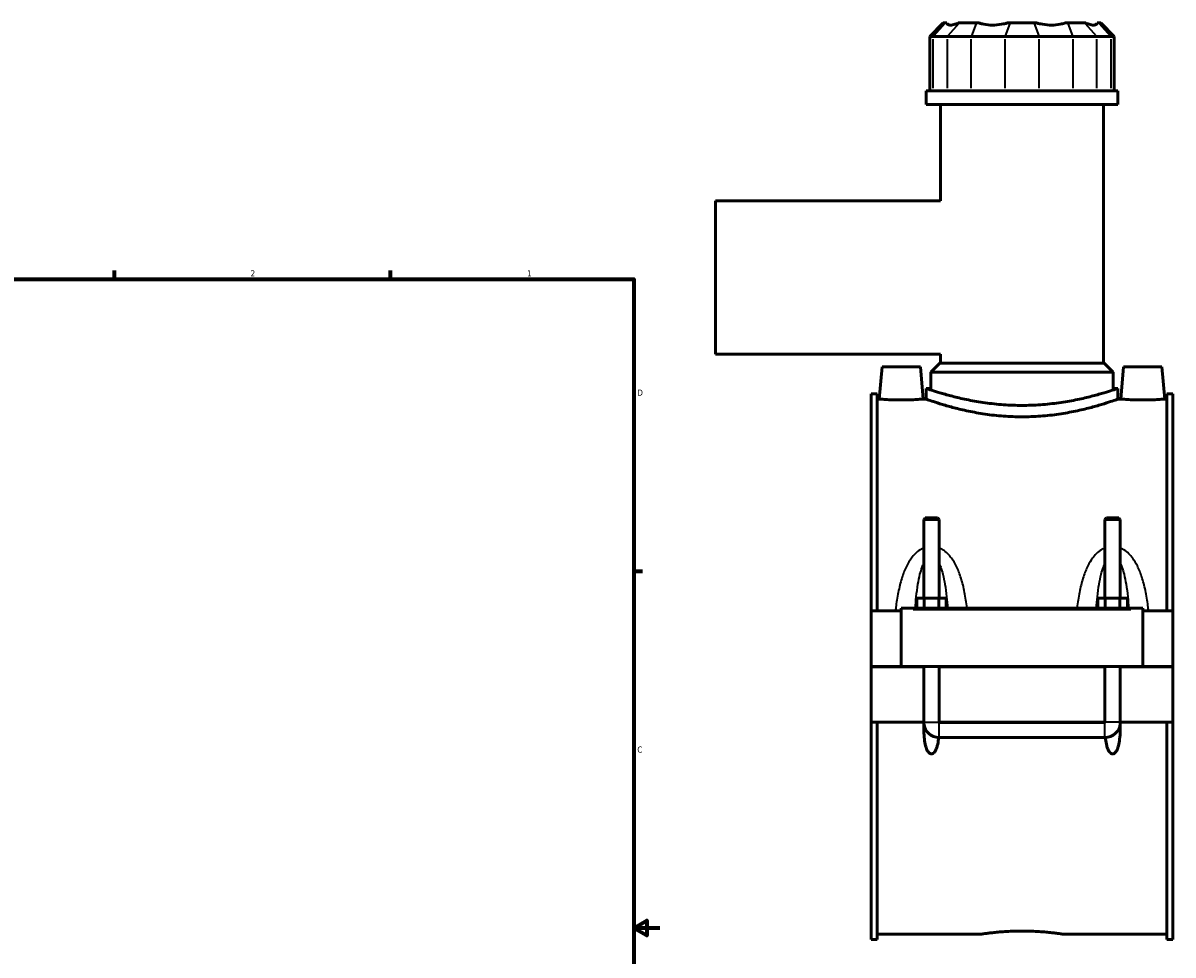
# Model space of a CAD drawing. Header units: inches. Extents: x -2.5 to 50.1, y -2.1 to 49.4.
# Tile 9 of 10: x 24.1 to 41.8, y 10.6 to 24.9. Entities that reach past the tile are written whole.
import ezdxf

# ---------------------------------------------------------------- set-up
doc = ezdxf.new("R2010")
doc.units = ezdxf.units.IN
doc.header["$MEASUREMENT"] = 0
for name, color, linetype, lineweight in [('Border (ANSI)', 7, 'Continuous', 70), ('Visible (ANSI)', 7, 'Continuous', 50), ('Visible Narrow (ANSI)', 7, 'Continuous', 35)]:
    doc.layers.add(name, color=color, linetype=linetype, lineweight=lineweight)
doc.styles.add('Note Text (ANSI)', font='tahoma.ttf')

# ---------------------------------------------------------------- blocks, each defined once
blk = doc.blocks.new('Borders Default Border')
at = {"layer": 'Border (ANSI)'}
for p, q in [((25.5, 21), (25.5, 21.134)), ((29.75, 21), (29.75, 21.134)), ((33.5, 16.5), (33.634, 16.5))]:
    blk.add_line(p, q, dxfattribs=at)
at = {"layer": 'Border (ANSI)', "flags": 128}
for points in [[(0.5, 1), (0.5, 21), (33.5, 21), (33.5, 1), (0.5, 1)], [(33.9, 11), (33.5, 11), (33.7, 11.115), (33.7, 10.885), (33.5, 11)]]:
    blk.add_lwpolyline(points, dxfattribs=at)
at = {"layer": 'Border (ANSI)', "color": 5, "true_color": 0x0000ff, "char_height": 0.0945, "attachment_point": 7, "style": 'Note Text (ANSI)'}
for s, insert in [('2', (27.596, 21.04)), ('1', (31.854, 21.04)), ('D', (33.553, 19.203)), ('C', (33.552, 13.701))]:
    blk.add_mtext(s, dxfattribs=dict(at, insert=insert))

msp = doc.modelspace()

# ---------------------------------------------------------------- linework, layer by layer
at = {"layer": 'Visible (ANSI)'}
for p, q in [((38.262, 24.9463), (38.0559, 24.7402)), ((38.262, 24.9463), (38.2986, 24.9463)), ((38.317, 24.9463), (38.2986, 24.9463)), ((38.5134, 24.9463), (38.495, 24.9463)), ((38.5134, 24.9463), (38.7737, 24.9463)), ((38.8181, 24.9463), (38.7737, 24.9463)), ((39.2923, 24.9463), (39.2479, 24.9463)), ((39.2923, 24.9463), (39.6604, 24.9463)), ((39.7048, 24.9463), (39.6604, 24.9463)), ((40.179, 24.9463), (40.1346, 24.9463)), ((40.179, 24.9463), (40.4393, 24.9463)), ((40.4577, 24.9463), (40.4393, 24.9463)), ((40.6541, 24.9463), (40.6357, 24.9463)), ((40.6541, 24.9463), (40.6907, 24.9463)), ((40.6907, 24.9463), (40.8968, 24.7402)), ((38.1082, 24.7402), (38.0559, 24.7402)), ((38.0559, 24.7402), (38.0559, 23.9008)), ((38.1082, 24.7402), (38.323, 24.7402)), ((38.6948, 24.7402), (38.323, 24.7402)), ((38.6948, 24.7402), (39.2134, 24.7402)), ((39.7393, 24.7402), (39.2134, 24.7402)), ((39.7393, 24.7402), (40.2579, 24.7402)), ((40.6297, 24.7402), (40.2579, 24.7402)), ((40.6297, 24.7402), (40.8445, 24.7402)), ((40.8968, 24.7402), (40.8445, 24.7402)), ((40.8968, 24.7402), (40.8968, 23.9008)), ((40.9534, 23.9008), (37.9993, 23.9008)), ((37.9993, 23.6917), (37.9993, 23.9008)), ((40.9534, 23.6917), (40.9534, 23.9008)), ((40.9534, 23.6917), (37.9993, 23.6917)), ((38.2208, 22.2073), (38.2208, 23.6917)), ((40.7319, 19.7035), (40.7319, 23.6917)), ((34.7563, 22.2073), (34.7563, 19.8412)), ((38.2208, 22.2073), (34.7563, 22.2073)), ((38.2208, 19.8412), (34.7563, 19.8412)), ((38.2208, 19.7035), (38.2208, 19.8412)), ((38.2105, 19.7035), (38.0731, 19.5661)), ((38.2105, 19.7035), (40.7422, 19.7035)), ((40.7422, 19.7035), (40.8796, 19.5661)), ((37.3211, 19.6453), (37.2778, 19.1512)), ((37.9116, 19.6453), (37.3211, 19.6453)), ((37.9116, 19.6453), (37.9548, 19.1512)), ((40.8796, 19.5661), (38.0731, 19.5661)), ((38.0731, 19.3161), (38.0731, 19.5661)), ((40.8796, 19.3161), (40.8796, 19.5661)), ((41.0411, 19.6453), (40.9978, 19.1512)), ((41.0411, 19.6453), (41.6316, 19.6453)), ((41.6316, 19.6453), (41.6748, 19.1512)), ((37.9993, 19.3161), (37.9993, 19.1512)), ((37.9993, 19.3161), (38.0731, 19.3161)), ((40.8796, 19.3161), (40.9534, 19.3161)), ((40.9534, 19.3161), (40.9534, 19.1512)), ((37.1513, 19.2337), (37.1513, 15.888)), ((37.1513, 19.2337), (37.2443, 19.2337)), ((37.2443, 15.888), (37.2443, 19.2337)), ((37.2778, 19.1512), (37.2443, 19.1512)), ((37.9993, 19.1512), (37.9548, 19.1512)), ((40.9978, 19.1512), (40.9534, 19.1512)), ((41.7083, 19.1512), (41.6748, 19.1512)), ((41.7083, 15.888), (41.7083, 19.2337)), ((41.7083, 19.2337), (41.8013, 19.2337)), ((41.8013, 19.2337), (41.8013, 15.888)), ((37.9869, 17.3212), (37.9632, 17.2976)), ((38.1995, 17.2976), (37.9632, 17.2976)), ((37.9632, 17.2976), (37.9632, 16.0848)), ((37.9869, 17.3212), (38.1758, 17.3212)), ((38.1758, 17.3212), (38.1995, 17.2976)), ((38.1995, 17.2976), (38.1995, 16.0848)), ((40.7769, 17.3212), (40.7532, 17.2976)), ((40.9895, 17.2976), (40.7532, 17.2976)), ((40.7532, 16.0848), (40.7532, 17.2976)), ((40.7769, 17.3212), (40.9658, 17.3212)), ((40.9658, 17.3212), (40.9895, 17.2976)), ((40.9895, 16.0848), (40.9895, 17.2976)), ((37.854, 15.9273), (37.854, 16.0848)), ((37.854, 16.0848), (37.9677, 16.0848)), ((37.9677, 15.9273), (37.9677, 16.0848)), ((37.9677, 16.0848), (38.195, 16.0848)), ((38.195, 15.9273), (38.195, 16.0848)), ((38.195, 16.0848), (38.3086, 16.0848)), ((38.3086, 15.9273), (38.3086, 16.0848)), ((40.644, 15.9273), (40.644, 16.0848)), ((40.644, 16.0848), (40.7577, 16.0848)), ((40.7577, 15.9273), (40.7577, 16.0848)), ((40.7577, 16.0848), (40.985, 16.0848)), ((40.985, 15.9273), (40.985, 16.0848)), ((40.985, 16.0848), (41.0986, 16.0848)), ((41.0986, 15.9273), (41.0986, 16.0848)), ((37.6163, 15.888), (37.1513, 15.888)), ((37.1513, 15.0312), (37.1513, 15.888)), ((37.6163, 15.9076), (37.6163, 15.9273)), ((41.3363, 15.9273), (37.6163, 15.9273)), ((37.6163, 15.0312), (37.6163, 15.9076)), ((41.3363, 15.9273), (41.3363, 15.9076)), ((41.3363, 15.9076), (41.3363, 15.0312)), ((41.8013, 15.888), (41.3363, 15.888)), ((41.8013, 15.888), (41.8013, 15.0312)), ((37.1513, 15.0312), (37.6163, 15.0312)), ((37.1513, 14.1704), (37.1513, 15.0272)), ((37.9632, 15.0272), (37.1513, 15.0272)), ((41.3363, 15.0312), (37.6163, 15.0312)), ((37.9632, 15.0312), (37.9632, 15.0272)), ((37.9632, 14.1704), (37.9632, 15.0272)), ((38.1995, 15.0312), (38.1995, 15.0272)), ((38.1995, 15.0272), (38.1995, 14.1704)), ((40.7532, 15.0272), (38.1995, 15.0272)), ((40.7532, 15.0272), (40.7532, 15.0312)), ((40.7532, 14.1704), (40.7532, 15.0272)), ((40.9895, 15.0272), (40.9895, 15.0312)), ((40.9895, 15.0272), (40.9895, 14.1704)), ((41.8013, 15.0272), (40.9895, 15.0272)), ((41.3363, 15.0312), (41.8013, 15.0312)), ((41.8013, 15.0272), (41.8013, 14.1704)), ((37.9632, 14.1704), (37.1513, 14.1704)), ((37.1513, 14.1704), (37.1513, 10.8247)), ((37.2443, 10.8247), (37.2443, 14.1704)), ((37.9646, 14.1704), (37.9632, 14.1704)), ((38.1995, 14.1704), (38.1981, 14.1704)), ((40.7532, 14.1704), (38.1995, 14.1704)), ((38.1995, 14.1691), (40.7532, 14.1691)), ((40.7546, 14.1704), (40.7532, 14.1704)), ((40.9895, 14.1704), (40.9881, 14.1704)), ((41.8013, 14.1704), (40.9895, 14.1704)), ((41.7083, 10.8247), (41.7083, 14.1704)), ((41.8013, 14.1704), (41.8013, 10.8247)), ((38.1995, 13.9342), (40.7532, 13.9342)), ((37.1513, 10.8247), (37.2443, 10.8247)), ((38.859, 10.9071), (37.2443, 10.9071)), ((41.7083, 10.9071), (40.0937, 10.9071)), ((41.7083, 10.8247), (41.8013, 10.8247))]:
    msp.add_line(p, q, dxfattribs=at)
for centre, start, end in [((38.1995, 14.1704), 184.69338, 270), ((40.7532, 14.1704), 270, 355.30662)]:
    msp.add_arc(centre, 0.2362, start, end, dxfattribs=at)
for points, knots in [([(38.317, 24.9463), (38.3201, 24.9386), (38.3249, 24.932), (38.3424, 24.9183), (38.3584, 24.9144), (38.3765, 24.9144), (38.3946, 24.9144), (38.4179, 24.9183), (38.4606, 24.932), (38.4776, 24.9386), (38.495, 24.9463)], [-0.5693984, -0.5693984, -0.5693984, -0.5693984, -0.3600644, -0.3600644, 0, 0, 0, 0.3600644, 0.3600644, 0.5693984, 0.5693984, 0.5693984, 0.5693984]), ([(38.8181, 24.9463), (38.8399, 24.9386), (38.8636, 24.932), (38.9311, 24.9183), (38.9771, 24.9144), (39.0208, 24.9144), (39.0644, 24.9144), (39.1135, 24.9183), (39.1914, 24.932), (39.2201, 24.9386), (39.2479, 24.9463)], [-0.5693984, -0.5693984, -0.5693984, -0.5693984, -0.3600644, -0.3600644, 0, 0, 0, 0.3600644, 0.3600644, 0.5693984, 0.5693984, 0.5693984, 0.5693984]), ([(39.7048, 24.9463), (39.7326, 24.9386), (39.7613, 24.932), (39.8392, 24.9183), (39.8883, 24.9144), (39.9319, 24.9144), (39.9756, 24.9144), (40.0216, 24.9183), (40.0891, 24.932), (40.1128, 24.9386), (40.1346, 24.9463)], [-0.5693984, -0.5693984, -0.5693984, -0.5693984, -0.3600644, -0.3600644, 0, 0, 0, 0.3600644, 0.3600644, 0.5693984, 0.5693984, 0.5693984, 0.5693984]), ([(40.4577, 24.9463), (40.4751, 24.9386), (40.4921, 24.932), (40.5348, 24.9183), (40.5581, 24.9144), (40.5762, 24.9144), (40.5943, 24.9144), (40.6103, 24.9183), (40.6278, 24.932), (40.6326, 24.9386), (40.6357, 24.9463)], [-0.5693984, -0.5693984, -0.5693984, -0.5693984, -0.3600644, -0.3600644, 0, 0, 0, 0.3600644, 0.3600644, 0.5693984, 0.5693984, 0.5693984, 0.5693984]), ([(39.4763, 19.0536), (39.3828, 19.0536), (39.2862, 19.057), (39.0948, 19.0705), (38.9998, 19.0807), (38.8181, 19.1061), (38.7312, 19.1213), (38.5707, 19.1535), (38.4971, 19.1706), (38.3668, 19.2033), (38.3055, 19.2202), (38.1974, 19.2517), (38.1504, 19.2663), (38.0748, 19.2905), (38.0461, 19.3002), (38.0083, 19.313), (37.9993, 19.3161), (37.9993, 19.3161)], [11.4077301, 11.4077301, 11.4077301, 11.4077301, 12.1209034, 12.1209034, 12.8340768, 12.8340768, 13.5472502, 13.5472502, 14.2604236, 14.2604236, 14.9732165, 14.9732165, 15.6860093, 15.6860093, 16.3988022, 16.3988022, 17.1115951, 17.1115951, 17.1115951, 17.1115951]), ([(40.9534, 19.3161), (40.9534, 19.3161), (40.9444, 19.313), (40.9066, 19.3002), (40.8779, 19.2905), (40.8023, 19.2663), (40.7553, 19.2517), (40.6472, 19.2202), (40.5859, 19.2033), (40.4556, 19.1706), (40.382, 19.1535), (40.2215, 19.1213), (40.1346, 19.1061), (39.9529, 19.0807), (39.8579, 19.0705), (39.6665, 19.057), (39.5699, 19.0536), (39.4763, 19.0536)], [5.703865, 5.703865, 5.703865, 5.703865, 6.4166579, 6.4166579, 7.1294508, 7.1294508, 7.8422436, 7.8422436, 8.5550365, 8.5550365, 9.2682099, 9.2682099, 9.9813833, 9.9813833, 10.6945567, 10.6945567, 11.4077301, 11.4077301, 11.4077301, 11.4077301]), ([(37.6163, 19.1372), (37.5737, 19.1372), (37.5283, 19.138), (37.4448, 19.1406), (37.4067, 19.1425), (37.3467, 19.146), (37.3208, 19.1479), (37.2863, 19.1505), (37.2778, 19.1512), (37.2778, 19.1512)], [2.59696, 2.59696, 2.59696, 2.59696, 2.9217148, 2.9217148, 3.2464695, 3.2464695, 3.5709548, 3.5709548, 3.8954401, 3.8954401, 3.8954401, 3.8954401]), ([(37.9548, 19.1512), (37.9548, 19.1512), (37.9464, 19.1505), (37.9119, 19.1479), (37.886, 19.146), (37.8259, 19.1425), (37.7879, 19.1406), (37.7044, 19.138), (37.659, 19.1372), (37.6163, 19.1372)], [6.4924001, 6.4924001, 6.4924001, 6.4924001, 6.8168854, 6.8168854, 7.1413706, 7.1413706, 7.4661254, 7.4661254, 7.7908801, 7.7908801, 7.7908801, 7.7908801]), ([(39.4763, 18.8775), (39.3827, 18.8775), (39.2861, 18.881), (39.0946, 18.8952), (38.9996, 18.9059), (38.818, 18.9324), (38.7311, 18.9482), (38.5706, 18.9819), (38.497, 18.9997), (38.3668, 19.0338), (38.3056, 19.0513), (38.1974, 19.0841), (38.1505, 19.0993), (38.0749, 19.1246), (38.0461, 19.1347), (38.0083, 19.148), (37.9993, 19.1512), (37.9993, 19.1512)], [0, 0, 0, 0, 0.7137635, 0.7137635, 1.427527, 1.427527, 2.1412905, 2.1412905, 2.855054, 2.855054, 3.5683676, 3.5683676, 4.2816811, 4.2816811, 4.9949946, 4.9949946, 5.7083082, 5.7083082, 5.7083082, 5.7083082]), ([(40.9534, 19.1512), (40.9534, 19.1512), (40.9444, 19.148), (40.9066, 19.1347), (40.8778, 19.1246), (40.8022, 19.0993), (40.7552, 19.0841), (40.6471, 19.0513), (40.5859, 19.0338), (40.4557, 18.9997), (40.3821, 18.9819), (40.2216, 18.9482), (40.1347, 18.9324), (39.9531, 18.9059), (39.8581, 18.8952), (39.6666, 18.881), (39.57, 18.8775), (39.4763, 18.8775)], [17.1249245, 17.1249245, 17.1249245, 17.1249245, 17.838238, 17.838238, 18.5515516, 18.5515516, 19.2648651, 19.2648651, 19.9781786, 19.9781786, 20.6919421, 20.6919421, 21.4057056, 21.4057056, 22.1194692, 22.1194692, 22.8332327, 22.8332327, 22.8332327, 22.8332327]), ([(41.3363, 19.1372), (41.2937, 19.1372), (41.2483, 19.138), (41.1648, 19.1406), (41.1267, 19.1425), (41.0667, 19.146), (41.0408, 19.1479), (41.0063, 19.1505), (40.9978, 19.1512), (40.9978, 19.1512)], [0, 0, 0, 0, 0.3247547, 0.3247547, 0.6495095, 0.6495095, 0.9739947, 0.9739947, 1.29848, 1.29848, 1.29848, 1.29848]), ([(41.6748, 19.1512), (41.6748, 19.1512), (41.6664, 19.1505), (41.6319, 19.1479), (41.606, 19.146), (41.5459, 19.1425), (41.5079, 19.1406), (41.4244, 19.138), (41.379, 19.1372), (41.3363, 19.1372)], [3.8954401, 3.8954401, 3.8954401, 3.8954401, 4.2199253, 4.2199253, 4.5444106, 4.5444106, 4.8691653, 4.8691653, 5.1939201, 5.1939201, 5.1939201, 5.1939201]), ([(38.1925, 13.9343), (38.1918, 13.9266), (38.191, 13.9189), (38.1861, 13.8786), (38.1803, 13.843), (38.1668, 13.7917), (38.1615, 13.775), (38.1486, 13.7432), (38.1411, 13.7282), (38.1257, 13.7066), (38.1184, 13.6983), (38.1057, 13.6891), (38.1011, 13.6865), (38.0916, 13.683), (38.0865, 13.682), (38.0762, 13.682), (38.0711, 13.683), (38.0615, 13.6865), (38.057, 13.6891), (38.0443, 13.6983), (38.037, 13.7066), (38.0215, 13.7282), (38.0141, 13.7432), (38.0012, 13.775), (37.9959, 13.7917), (37.9824, 13.843), (37.9766, 13.8786), (37.963, 13.9922), (37.9617, 14.0803), (37.9646, 14.1704)], [1.5360051, 1.5360051, 1.5360051, 1.5360051, 1.5966314, 1.5966314, 1.8572739, 1.8572739, 1.9875951, 1.9875951, 2.1179164, 2.1179164, 2.1970479, 2.1970479, 2.2366137, 2.2366137, 2.2761794, 2.2761794, 2.3157452, 2.3157452, 2.3553109, 2.3553109, 2.4344424, 2.4344424, 2.5647637, 2.5647637, 2.695085, 2.695085, 2.9557275, 2.9557275, 3.600489, 3.600489, 3.600489, 3.600489]), ([(38.1981, 14.1704), (38.1981, 14.1703), (38.1981, 14.1701), (38.1983, 14.1698), (38.1984, 14.1696), (38.1986, 14.1694), (38.1988, 14.1693), (38.1991, 14.1692), (38.1993, 14.1691), (38.1995, 14.1691)], [0.0000739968, 0.0000739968, 0.0000739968, 0.0000739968, 0.0013944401, 0.0013944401, 0.0027725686, 0.0027725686, 0.004120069, 0.004120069, 0.0054404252, 0.0054404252, 0.0054404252, 0.0054404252]), ([(40.7532, 14.1691), (40.7534, 14.1691), (40.7536, 14.1692), (40.7539, 14.1693), (40.754, 14.1694), (40.7543, 14.1696), (40.7544, 14.1698), (40.7545, 14.1701), (40.7546, 14.1703), (40.7546, 14.1704)], [0, 0, 0, 0, 0.0013148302, 0.0013148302, 0.0026484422, 0.0026484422, 0.0040166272, 0.0040166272, 0.0053612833, 0.0053612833, 0.0053612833, 0.0053612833]), ([(40.9881, 14.1704), (40.991, 14.0803), (40.9897, 13.9922), (40.9761, 13.8786), (40.9703, 13.843), (40.9568, 13.7917), (40.9515, 13.775), (40.9386, 13.7432), (40.9311, 13.7282), (40.9157, 13.7066), (40.9084, 13.6983), (40.8957, 13.6891), (40.8911, 13.6865), (40.8816, 13.683), (40.8765, 13.682), (40.8662, 13.682), (40.8611, 13.683), (40.8515, 13.6865), (40.847, 13.6891), (40.8343, 13.6983), (40.827, 13.7066), (40.8115, 13.7282), (40.8041, 13.7432), (40.7912, 13.775), (40.7859, 13.7917), (40.7724, 13.843), (40.7666, 13.8786), (40.7617, 13.9189), (40.7609, 13.9266), (40.7601, 13.9343)], [0.9518698, 0.9518698, 0.9518698, 0.9518698, 1.5966314, 1.5966314, 1.8572739, 1.8572739, 1.9875951, 1.9875951, 2.1179164, 2.1179164, 2.1970479, 2.1970479, 2.2366137, 2.2366137, 2.2761794, 2.2761794, 2.3157452, 2.3157452, 2.3553109, 2.3553109, 2.4344424, 2.4344424, 2.5647637, 2.5647637, 2.695085, 2.695085, 2.9557275, 2.9557275, 3.0163538, 3.0163538, 3.0163538, 3.0163538]), ([(38.859, 10.9071), (38.859, 10.9071), (38.8627, 10.9077), (38.8784, 10.91), (38.8903, 10.9117), (38.9218, 10.9161), (38.9415, 10.9187), (38.9868, 10.9244), (39.0125, 10.9274), (39.0672, 10.9332), (39.0981, 10.9363), (39.1655, 10.9419), (39.2019, 10.9446), (39.278, 10.949), (39.3176, 10.9507), (39.3974, 10.9531), (39.4375, 10.9536), (39.4763, 10.9536)], [7.0992209, 7.0992209, 7.0992209, 7.0992209, 7.3950192, 7.3950192, 7.6908175, 7.6908175, 7.9866158, 7.9866158, 8.2824141, 8.2824141, 8.5782176, 8.5782176, 8.874021, 8.874021, 9.1698245, 9.1698245, 9.4656279, 9.4656279, 9.4656279, 9.4656279]), ([(39.4763, 10.9536), (39.5152, 10.9536), (39.5553, 10.9531), (39.6351, 10.9507), (39.6747, 10.949), (39.7508, 10.9446), (39.7872, 10.9419), (39.8546, 10.9363), (39.8855, 10.9332), (39.9402, 10.9274), (39.9659, 10.9244), (40.0112, 10.9187), (40.0309, 10.9161), (40.0624, 10.9117), (40.0743, 10.91), (40.0899, 10.9077), (40.0937, 10.9071), (40.0937, 10.9071)], [0, 0, 0, 0, 0.2958034, 0.2958034, 0.5916069, 0.5916069, 0.8874103, 0.8874103, 1.1832137, 1.1832137, 1.479012, 1.479012, 1.7748104, 1.7748104, 2.0706087, 2.0706087, 2.366407, 2.366407, 2.366407, 2.366407])]:
    msp.add_open_spline(points, degree=3, knots=knots, dxfattribs=at)
at = {"layer": 'Visible Narrow (ANSI)'}
for p, q in [((38.2891, 24.936), (38.1177, 24.7505)), ((38.5039, 24.936), (38.3325, 24.7505)), ((38.7697, 24.936), (38.6988, 24.7505)), ((39.2884, 24.936), (39.2174, 24.7505)), ((39.6643, 24.936), (39.7353, 24.7505)), ((40.183, 24.936), (40.2539, 24.7505)), ((40.4488, 24.936), (40.6202, 24.7505)), ((40.6636, 24.936), (40.835, 24.7505)), ((38.1082, 23.9428), (38.1082, 24.6983)), ((38.323, 24.6983), (38.323, 23.9428)), ((38.6948, 23.9428), (38.6948, 24.6983)), ((39.2134, 24.6983), (39.2134, 23.9428)), ((39.7393, 23.9428), (39.7393, 24.6983)), ((40.2579, 24.6983), (40.2579, 23.9428)), ((40.6297, 23.9428), (40.6297, 24.6983)), ((40.8445, 24.6983), (40.8445, 23.9428)), ((37.8023, 15.9076), (41.1503, 15.9076)), ((37.9683, 14.1704), (38.1944, 14.1704)), ((40.9844, 14.1704), (40.7583, 14.1704)), ((38.1995, 13.9355), (38.1995, 14.1652)), ((40.7532, 13.9355), (40.7532, 14.1652))]:
    msp.add_line(p, q, dxfattribs=at)
for points, knots in [([(37.9632, 16.8586), (37.9442, 16.8508), (37.926, 16.8412), (37.8803, 16.8123), (37.8543, 16.7909), (37.8094, 16.7459), (37.7899, 16.7227), (37.7448, 16.6612), (37.7212, 16.6213), (37.6736, 16.5263), (37.6514, 16.4702), (37.6098, 16.3442), (37.5916, 16.2735), (37.56, 16.1237), (37.5471, 16.0443), (37.5333, 15.9387), (37.5303, 15.9134), (37.5274, 15.888)], [-3.4525681, -3.4525681, -3.4525681, -3.4525681, -3.2952752, -3.2952752, -3.0385926, -3.0385926, -2.8078625, -2.8078625, -2.4564348, -2.4564348, -2.0053189, -2.0053189, -1.4690015, -1.4690015, -0.8875015, -0.8875015, -0.7046261, -0.7046261, -0.7046261, -0.7046261]), ([(38.6307, 15.9273), (38.6292, 15.9396), (38.6276, 15.9518), (38.6155, 16.0443), (38.6027, 16.1237), (38.5711, 16.2735), (38.5529, 16.3442), (38.5113, 16.4702), (38.4891, 16.5263), (38.4415, 16.6213), (38.4179, 16.6612), (38.3728, 16.7227), (38.3533, 16.7459), (38.3084, 16.7909), (38.2824, 16.8123), (38.2367, 16.8412), (38.2185, 16.8508), (38.1995, 16.8586)], [-6.7229899, -6.7229899, -6.7229899, -6.7229899, -6.6346803, -6.6346803, -6.0531803, -6.0531803, -5.5168629, -5.5168629, -5.065747, -5.065747, -4.7143193, -4.7143193, -4.4835892, -4.4835892, -4.2269066, -4.2269066, -4.0696137, -4.0696137, -4.0696137, -4.0696137]), ([(40.7532, 16.8586), (40.7342, 16.8508), (40.716, 16.8412), (40.6703, 16.8123), (40.6443, 16.7909), (40.5994, 16.7459), (40.5799, 16.7227), (40.5348, 16.6612), (40.5112, 16.6213), (40.4636, 16.5263), (40.4414, 16.4702), (40.3998, 16.3442), (40.3816, 16.2735), (40.35, 16.1237), (40.3371, 16.0443), (40.3251, 15.9518), (40.3235, 15.9396), (40.322, 15.9273)], [-3.4530869, -3.4530869, -3.4530869, -3.4530869, -3.2957936, -3.2957936, -3.0391107, -3.0391107, -2.8083792, -2.8083792, -2.4569501, -2.4569501, -2.0058335, -2.0058335, -1.4695149, -1.4695149, -0.8880317, -0.8880317, -0.7997107, -0.7997107, -0.7997107, -0.7997107]), ([(41.4253, 15.888), (41.4224, 15.9134), (41.4193, 15.9387), (41.4055, 16.0443), (41.3927, 16.1237), (41.3611, 16.2735), (41.3429, 16.3442), (41.3013, 16.4702), (41.2791, 16.5263), (41.2315, 16.6213), (41.2079, 16.6612), (41.1628, 16.7227), (41.1433, 16.7459), (41.0984, 16.7909), (41.0724, 16.8123), (41.0267, 16.8412), (41.0085, 16.8508), (40.9895, 16.8586)], [-6.8180746, -6.8180746, -6.8180746, -6.8180746, -6.6351878, -6.6351878, -6.0537046, -6.0537046, -5.517386, -5.517386, -5.0662694, -5.0662694, -4.7148403, -4.7148403, -4.4841088, -4.4841088, -4.2274259, -4.2274259, -4.0701326, -4.0701326, -4.0701326, -4.0701326]), ([(37.8324, 15.9273), (37.8367, 15.9869), (37.8418, 16.0459), (37.855, 16.1698), (37.8634, 16.2346), (37.8826, 16.3501), (37.8929, 16.4015), (37.9149, 16.4886), (37.9258, 16.5252), (37.946, 16.5799), (37.9543, 16.5996), (37.9632, 16.6179)], [0.9963729, 0.9963729, 0.9963729, 0.9963729, 1.4690015, 1.4690015, 2.0053189, 2.0053189, 2.4564348, 2.4564348, 2.8078625, 2.8078625, 3.021107, 3.021107, 3.021107, 3.021107]), ([(38.1995, 16.6179), (38.2084, 16.5996), (38.2167, 16.5799), (38.2369, 16.5252), (38.2478, 16.4886), (38.2698, 16.4015), (38.2801, 16.3501), (38.2993, 16.2346), (38.3077, 16.1698), (38.3209, 16.0459), (38.326, 15.9869), (38.3303, 15.9273)], [4.5010748, 4.5010748, 4.5010748, 4.5010748, 4.7143193, 4.7143193, 5.065747, 5.065747, 5.5168629, 5.5168629, 6.0531803, 6.0531803, 6.5258089, 6.5258089, 6.5258089, 6.5258089]), ([(40.6224, 15.9273), (40.6267, 15.9869), (40.6318, 16.0459), (40.645, 16.1698), (40.6534, 16.2346), (40.6726, 16.3501), (40.6829, 16.4015), (40.7049, 16.4886), (40.7158, 16.5252), (40.736, 16.5799), (40.7443, 16.5996), (40.7532, 16.6179)], [0.9968918, 0.9968918, 0.9968918, 0.9968918, 1.4695149, 1.4695149, 2.0058335, 2.0058335, 2.4569501, 2.4569501, 2.8083792, 2.8083792, 3.0216259, 3.0216259, 3.0216259, 3.0216259]), ([(40.9895, 16.6179), (40.9984, 16.5996), (41.0067, 16.5799), (41.0269, 16.5252), (41.0378, 16.4886), (41.0598, 16.4015), (41.0701, 16.3501), (41.0893, 16.2346), (41.0977, 16.1698), (41.1109, 16.0459), (41.116, 15.9869), (41.1203, 15.9273)], [4.5015936, 4.5015936, 4.5015936, 4.5015936, 4.7148403, 4.7148403, 5.0662694, 5.0662694, 5.517386, 5.517386, 6.0537046, 6.0537046, 6.5263277, 6.5263277, 6.5263277, 6.5263277])]:
    msp.add_open_spline(points, degree=3, knots=knots, dxfattribs=at)

# ---------------------------------------------------------------- block references
msp.add_blockref('Borders Default Border', (0, 0))

doc.saveas('drawing.dxf')
